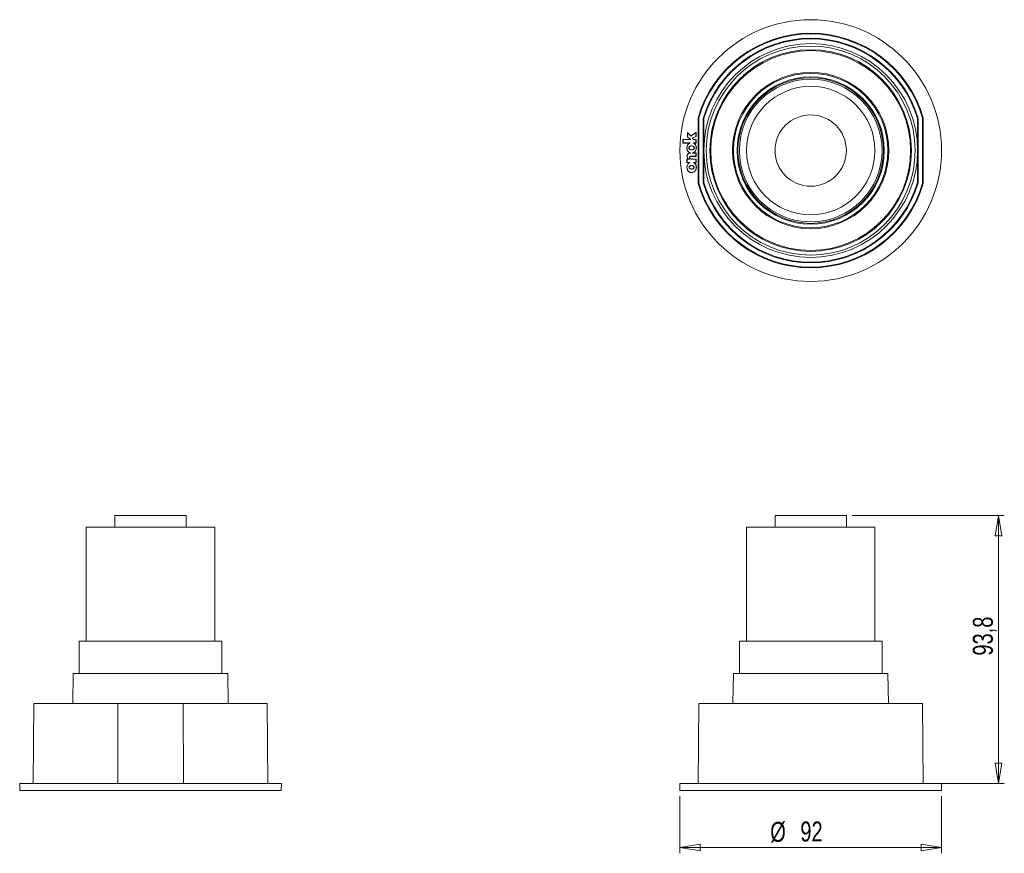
# Model space of a CAD drawing. Header units: millimetres. Extents: x 97 to 270, y 80 to 226.
import ezdxf

# ---------------------------------------------------------------- set-up
doc = ezdxf.new("R2010")
doc.units = ezdxf.units.MM
doc.styles.add('SLDTEXTSTYLE0', font='TXT', dxfattribs={"width": 0.75})
doc.dimstyles.new('SLDDIMSTYLE0', dxfattribs={"dimtxt": 3.5, "dimasz": 3.556, "dimexe": 0, "dimexo": 0.0625, "dimgap": 0.875, "dimtad": 1, "dimdec": 0, "dimlfac": 2, "dimrnd": 1e-09, "dimzin": 12, "dimdsep": 46, "dimtxsty": 'SLDTEXTSTYLE0', "dimblk1": 'CLOSED', "dimblk2": 'CLOSED', "dimsah": 1, "dimcen": 0.09, "dimadec": 0, "dimazin": 3, "dimtfac": 1, "dimtdec": 0, "dimtofl": 0, "dimtmove": 0, "dimatfit": 3, "dimldrblk": 'CLOSED', "dimfxl": 0, "dimfrac": 2, "dimtolj": 1, "dimtzin": 12, "dimarcsym": 0})
doc.dimstyles.new('SLDDIMSTYLE1', dxfattribs={"dimtxt": 3.5, "dimasz": 3.556, "dimexe": 0, "dimexo": 0.0625, "dimgap": 0.875, "dimtad": 1, "dimdec": 1, "dimlfac": 2, "dimrnd": 1e-09, "dimzin": 12, "dimdsep": 46, "dimtxsty": 'SLDTEXTSTYLE0', "dimblk1": 'CLOSED', "dimblk2": 'CLOSED', "dimsah": 1, "dimcen": 0.09, "dimadec": 0, "dimazin": 3, "dimtfac": 1, "dimtdec": 1, "dimtofl": 0, "dimtmove": 0, "dimatfit": 3, "dimldrblk": 'CLOSED', "dimfxl": 0, "dimfrac": 2, "dimtolj": 1, "dimtzin": 12, "dimarcsym": 0})

# ---------------------------------------------------------------- blocks, each defined once
blk = doc.blocks.new('_CLOSED')
at = {"color": 0, "linetype": 'ByBlock', "lineweight": -2}
for p, q in [((-1, 0.166667), (0, 0)), ((-1, 0.166667), (-1, -0.166667)), ((0, 0), (-1, -0.166667)), ((0, 0), (-1, 0))]:
    blk.add_line(p, q, dxfattribs=at)
blk = doc.blocks.new('_D')
at = {"color": 7, "linetype": 'Continuous', "lineweight": 0}
for p, q in [((212.88, 90.24), (212.88, 80.24)), ((258.68, 90.24), (258.68, 80.24)), ((258.68, 81.24), (212.88, 81.24))]:
    blk.add_line(p, q, dxfattribs=at)
at = {"color": 7, "linetype": 'Continuous', "lineweight": 0, "xscale": 3.556, "yscale": 3.556, "rotation": 180.0000000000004}
blk.add_blockref('_CLOSED', (212.88, 81.24), dxfattribs=at)
at = {"color": 7, "linetype": 'Continuous', "lineweight": 0, "xscale": 3.556, "yscale": 3.556}
blk.add_blockref('_CLOSED', (258.68, 81.24), dxfattribs=at)
at = {"color": 7, "linetype": 'Continuous', "lineweight": 0, "char_height": 3.5, "attachment_point": 1, "style": 'SLDTEXTSTYLE0'}
for s, insert in [('%%c', (228.69, 85.75)), ('92', (233.97, 85.81))]:
    blk.add_mtext(s, dxfattribs=dict(at, insert=insert))
blk = doc.blocks.new('_D_1')
at = {"color": 7, "linetype": 'Continuous', "lineweight": 0}
for p, q in [((243.03, 139.39), (269.7, 139.39)), ((268.7, 139.39), (268.7, 92.49)), ((256.51, 92.49), (269.7, 92.49))]:
    blk.add_line(p, q, dxfattribs=at)
at = {"color": 7, "linetype": 'Continuous', "lineweight": 0, "xscale": 3.556, "yscale": 3.556}
for p, rotation in [((268.7, 139.39), 90.0000000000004), ((268.7, 92.49), 270.0000000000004)]:
    blk.add_blockref('_CLOSED', p, dxfattribs=dict(at, rotation=rotation))
at = {"color": 7, "linetype": 'Continuous', "lineweight": 0, "insert": (264.19, 114.87), "char_height": 3.5, "attachment_point": 1, "rotation": 90, "style": 'SLDTEXTSTYLE0'}
blk.add_mtext('93,8', dxfattribs=at)

msp = doc.modelspace()

# ---------------------------------------------------------------- linework, layer by layer
at = {"color": 7, "linetype": 'Continuous', "lineweight": 15}
for p, q in [((216.176, 209.074), (216.054, 209.092)), ((216.054, 209.092), (216.054, 197.585)), ((216.176, 209.074), (216.176, 197.602)), ((216.932, 208.965), (216.932, 197.712)), ((216.932, 208.965), (217.054, 208.947)), ((217.054, 208.947), (217.054, 203.338)), ((254.632, 208.965), (254.51, 208.947)), ((254.51, 203.338), (254.51, 208.947)), ((254.632, 197.712), (254.632, 208.965)), ((255.388, 209.074), (255.51, 209.092)), ((255.388, 197.602), (255.388, 209.074)), ((255.51, 197.585), (255.51, 209.092)), ((214.704, 205.283), (213.391, 205.283)), ((213.391, 205.283), (213.391, 204.658)), ((213.413, 205.261), (213.391, 205.283)), ((214.766, 205.904), (214.17, 206.515)), ((214.17, 206.515), (214.17, 205.751)), ((214.192, 206.461), (214.17, 206.515)), ((214.192, 205.761), (214.17, 205.751)), ((214.17, 205.751), (214.704, 205.283)), ((214.763, 205.876), (214.192, 206.461)), ((214.192, 206.461), (214.192, 205.761)), ((214.192, 205.761), (214.763, 205.261)), ((214.763, 205.261), (214.704, 205.283)), ((215.674, 206.474), (214.763, 205.876)), ((214.763, 205.876), (214.766, 205.904)), ((215.696, 206.515), (214.766, 205.904)), ((214.998, 205.495), (215.674, 205.829)), ((214.998, 205.495), (215.038, 205.49)), ((215.265, 205.261), (214.998, 205.495)), ((215.038, 205.49), (215.696, 205.815)), ((215.274, 205.283), (215.038, 205.49)), ((215.265, 205.261), (215.274, 205.283)), ((215.696, 205.283), (215.274, 205.283)), ((215.674, 206.474), (215.696, 206.515)), ((215.674, 205.829), (215.674, 206.474)), ((215.674, 205.829), (215.696, 205.815)), ((215.674, 205.261), (215.696, 205.283)), ((215.696, 205.815), (215.696, 206.515)), ((215.696, 204.658), (215.696, 205.283)), ((213.413, 204.68), (213.391, 204.658)), ((213.391, 204.658), (214.562, 204.658)), ((213.413, 205.261), (213.413, 204.68)), ((214.763, 205.261), (213.413, 205.261)), ((213.413, 204.68), (214.645, 204.68)), ((214.645, 204.68), (214.562, 204.658)), ((215.241, 204.68), (215.322, 204.658)), ((215.241, 204.68), (215.674, 204.68)), ((215.674, 205.261), (215.265, 205.261)), ((215.322, 204.658), (215.696, 204.658)), ((215.674, 204.68), (215.674, 205.261)), ((215.674, 204.68), (215.696, 204.658)), ((214.37, 201.856), (214.095, 201.856)), ((214.095, 201.856), (214.095, 201.24)), ((214.117, 201.834), (214.095, 201.856)), ((214.117, 201.834), (214.117, 201.262)), ((214.539, 201.834), (214.117, 201.834)), ((214.758, 202.896), (214.658, 202.906)), ((214.861, 202.345), (215.674, 202.345)), ((214.861, 202.322), (215.696, 202.322)), ((214.919, 201.834), (214.92, 201.856)), ((215.674, 201.834), (214.919, 201.834)), ((215.696, 201.856), (214.92, 201.856)), ((215.034, 202.895), (215.156, 202.917)), ((215.674, 202.895), (215.034, 202.895)), ((215.696, 202.917), (215.156, 202.917)), ((215.674, 202.895), (215.696, 202.917)), ((215.674, 202.345), (215.674, 202.895)), ((215.674, 202.345), (215.696, 202.322)), ((215.674, 201.834), (215.696, 201.856)), ((215.674, 201.262), (215.674, 201.834)), ((215.696, 202.322), (215.696, 202.917)), ((215.696, 201.24), (215.696, 201.856)), ((217.054, 203.338), (217.054, 197.729)), ((254.51, 197.729), (254.51, 203.338)), ((214.117, 201.262), (214.095, 201.24)), ((214.095, 201.24), (214.55, 201.24)), ((214.117, 201.262), (214.63, 201.262)), ((214.63, 201.262), (214.55, 201.24)), ((215.26, 201.262), (215.338, 201.24)), ((215.26, 201.262), (215.674, 201.262)), ((215.338, 201.24), (215.696, 201.24)), ((215.674, 201.262), (215.696, 201.24)), ((216.176, 197.602), (216.054, 197.585)), ((216.932, 197.712), (217.054, 197.729)), ((254.632, 197.712), (254.51, 197.729)), ((255.388, 197.602), (255.51, 197.585)), ((113.871, 139.391), (113.871, 137.391)), ((113.871, 139.391), (126.371, 139.391)), ((126.371, 137.391), (126.371, 139.391)), ((229.532, 139.391), (229.532, 137.391)), ((229.532, 139.391), (235.782, 139.391)), ((235.782, 139.391), (242.032, 139.391)), ((242.032, 137.391), (242.032, 139.391)), ((108.871, 137.391), (108.871, 117.391)), ((108.871, 137.391), (131.371, 137.391)), ((131.371, 117.391), (131.371, 137.391)), ((224.532, 137.391), (224.532, 117.391)), ((224.532, 137.391), (235.782, 137.391)), ((235.782, 137.391), (247.032, 137.391)), ((247.032, 117.391), (247.032, 137.391)), ((107.621, 117.391), (107.621, 111.741)), ((107.621, 117.391), (132.621, 117.391)), ((132.621, 111.741), (132.621, 117.391)), ((223.282, 117.391), (223.282, 111.741)), ((223.282, 117.391), (235.782, 117.391)), ((235.782, 117.391), (248.282, 117.391)), ((248.282, 111.741), (248.282, 117.391)), ((106.595, 111.741), (106.503, 106.491)), ((120.293, 111.741), (106.595, 111.741)), ((133.646, 111.741), (120.293, 111.741)), ((133.738, 106.491), (133.646, 111.741)), ((222.257, 111.741), (222.165, 106.491)), ((222.258, 111.741), (222.257, 111.741)), ((249.308, 111.741), (222.258, 111.741)), ((249.399, 106.491), (249.308, 111.741)), ((99.693, 106.491), (99.571, 92.491)), ((99.693, 106.491), (114.385, 106.491)), ((114.385, 106.491), (114.367, 92.491)), ((114.385, 106.491), (125.857, 106.491)), ((125.857, 106.491), (125.874, 92.491)), ((125.857, 106.491), (140.548, 106.491)), ((140.671, 92.491), (140.548, 106.491)), ((216.176, 106.491), (216.054, 92.491)), ((216.176, 106.491), (255.388, 106.491)), ((255.388, 106.491), (255.51, 92.491)), ((97.199, 92.491), (97.221, 91.241)), ((97.199, 92.491), (143.042, 92.491)), ((143.021, 91.241), (143.042, 92.491)), ((212.86, 92.491), (212.882, 91.241)), ((212.86, 92.491), (235.782, 92.491)), ((235.782, 92.491), (258.704, 92.491)), ((258.682, 91.241), (258.704, 92.491)), ((97.221, 91.241), (143.021, 91.241)), ((212.882, 91.241), (235.782, 91.241)), ((235.782, 91.241), (258.682, 91.241))]:
    msp.add_line(p, q, dxfattribs=at)
at = {"color": 7, "linetype": 'Continuous', "lineweight": 15, "flags": 128}
for points in [[(214.539, 201.834), (214.478, 201.842), (214.424, 201.849), (214.37, 201.856)], [(214.861, 202.345), (214.861, 202.338), (214.861, 202.331), (214.861, 202.322)]]:
    msp.add_lwpolyline(points, dxfattribs=at)
at = {"color": 7, "linetype": 'Continuous', "lineweight": 15}
for radius in [22.922, 18.307, 17.661, 17.5, 13.7, 13.526, 12.899, 12.75, 12.5, 11.25, 6.25]:
    msp.add_circle((235.782, 203.338), radius, dxfattribs=at)
for radius, start, end in [(20.55, 16.2584, 163.7416), (20.428, 16.30728, 163.69272), (19.672, 16.6197, 163.3803), (19.55, 16.67192, 163.32808), (18.728, 0, 180), (18.728, 180, 0), (20.55, 196.2584, 343.7416), (20.428, 196.30728, 343.69272), (19.672, 196.6197, 343.3803), (19.55, 196.67192, 343.32808)]:
    msp.add_arc((235.782, 203.338), radius, start, end, dxfattribs=at)
for points, knots in [([(214.562, 204.658), (214.482, 204.601), (214.324, 204.489), (214.16, 204.225), (214.069, 203.908), (214.085, 203.552), (214.221, 203.226), (214.431, 203.003), (214.594, 202.933), (214.658, 202.906)], [0, 0, 0, 0, 0.1343597, 0.2683113, 0.4225698, 0.5882258, 0.753729, 0.9048579, 1, 1, 1, 1]), ([(214.645, 204.68), (214.557, 204.626), (214.38, 204.519), (214.198, 204.256), (214.097, 203.943), (214.099, 203.597), (214.219, 203.271), (214.435, 203.023), (214.638, 202.935), (214.742, 202.901), (214.758, 202.896)], [0, 0, 0, 0, 0.1339703, 0.2691646, 0.4089145, 0.5610636, 0.7146266, 0.8560511, 0.9784429, 1, 1, 1, 1]), ([(215.407, 203.815), (215.404, 203.84), (215.399, 203.896), (215.355, 203.983), (215.265, 204.074), (215.111, 204.15), (214.909, 204.179), (214.711, 204.146), (214.563, 204.068), (214.475, 203.977), (214.431, 203.882), (214.424, 203.787), (214.451, 203.697), (214.511, 203.609), (214.623, 203.522), (214.789, 203.465), (214.993, 203.455), (215.177, 203.503), (215.31, 203.594), (215.379, 203.685), (215.405, 203.761), (215.406, 203.803), (215.407, 203.815)], [0, 0, 0, 0, 0.0290429, 0.06209, 0.1084116, 0.1712616, 0.2528331, 0.3351344, 0.3945282, 0.4390236, 0.475183, 0.5114975, 0.5441907, 0.5787179, 0.630648, 0.7014183, 0.7739375, 0.8592528, 0.9115243, 0.9525072, 0.9870488, 1, 1, 1, 1]), ([(215.385, 203.815), (215.382, 203.841), (215.377, 203.893), (215.332, 203.976), (215.244, 204.061), (215.094, 204.132), (214.897, 204.157), (214.707, 204.121), (214.569, 204.044), (214.49, 203.959), (214.451, 203.871), (214.447, 203.784), (214.473, 203.703), (214.53, 203.621), (214.638, 203.54), (214.798, 203.486), (214.996, 203.478), (215.172, 203.526), (215.297, 203.613), (215.36, 203.697), (215.383, 203.767), (215.384, 203.805), (215.385, 203.815)], [0, 0, 0, 0, 0.0307018, 0.0627515, 0.1094811, 0.1740263, 0.257914, 0.3424322, 0.4001258, 0.4432853, 0.4780393, 0.5129459, 0.5444591, 0.5780921, 0.630346, 0.7025394, 0.7766472, 0.8638176, 0.9149206, 0.9549276, 0.9879851, 1, 1, 1, 1]), ([(215.034, 202.895), (215.13, 202.931), (215.324, 203.003), (215.546, 203.224), (215.693, 203.506), (215.751, 203.836), (215.697, 204.18), (215.528, 204.494), (215.336, 204.618), (215.241, 204.68)], [0, 0, 0, 0, 0.1340509, 0.2699269, 0.4010434, 0.5478361, 0.7026704, 0.8528941, 1, 1, 1, 1]), ([(215.156, 202.917), (215.238, 202.958), (215.404, 203.039), (215.596, 203.261), (215.73, 203.547), (215.773, 203.891), (215.699, 204.24), (215.532, 204.509), (215.38, 204.617), (215.322, 204.658)], [0, 0, 0, 0, 0.1289615, 0.2575308, 0.4054727, 0.5682416, 0.7379742, 0.9002732, 1, 1, 1, 1]), ([(214.658, 202.906), (214.583, 202.893), (214.445, 202.87), (214.275, 202.78), (214.163, 202.658), (214.102, 202.506), (214.095, 202.307), (214.152, 202.11), (214.236, 201.965), (214.304, 201.892), (214.344, 201.864), (214.366, 201.858), (214.37, 201.856)], [0, 0, 0, 0, 0.1545565, 0.285451, 0.3864866, 0.4876533, 0.6140765, 0.7881865, 0.9012925, 0.9545415, 0.9905307, 1, 1, 1, 1]), ([(214.758, 202.896), (214.656, 202.884), (214.496, 202.865), (214.306, 202.774), (214.194, 202.665), (214.128, 202.522), (214.115, 202.335), (214.165, 202.136), (214.25, 201.984), (214.335, 201.888), (214.434, 201.862), (214.501, 201.844), (214.539, 201.834)], [0, 0, 0, 0, 0.18319825, 0.28616915, 0.37275576, 0.45959464, 0.5619785, 0.70515904, 0.82155518, 0.87471117, 0.92925647, 1, 1, 1, 1]), ([(214.919, 201.834), (214.85, 201.842), (214.745, 201.854), (214.624, 201.919), (214.558, 201.985), (214.523, 202.06), (214.516, 202.136), (214.538, 202.203), (214.583, 202.262), (214.663, 202.315), (214.762, 202.342), (214.834, 202.344), (214.861, 202.345)], [0, 0, 0, 0, 0.2073242, 0.3168348, 0.4090678, 0.4859475, 0.563138, 0.6322402, 0.6949939, 0.7840921, 0.9173178, 1, 1, 1, 1]), ([(214.92, 201.856), (214.854, 201.864), (214.754, 201.875), (214.639, 201.936), (214.578, 201.996), (214.545, 202.064), (214.539, 202.132), (214.557, 202.192), (214.598, 202.245), (214.671, 202.293), (214.764, 202.32), (214.833, 202.322), (214.861, 202.322)], [0, 0, 0, 0, 0.2146231, 0.3229629, 0.4150371, 0.4892958, 0.5638902, 0.6302263, 0.6898246, 0.7766923, 0.9100367, 1, 1, 1, 1]), ([(214.55, 201.24), (214.471, 201.182), (214.314, 201.066), (214.154, 200.797), (214.069, 200.476), (214.093, 200.121), (214.235, 199.798), (214.469, 199.568), (214.741, 199.458), (215.007, 199.454), (215.252, 199.535), (215.471, 199.695), (215.648, 199.933), (215.757, 200.243), (215.765, 200.595), (215.654, 200.933), (215.483, 201.143), (215.364, 201.223), (215.338, 201.24)], [0, 0, 0, 0, 0.0613255, 0.1224677, 0.1928692, 0.268105, 0.3427887, 0.4107522, 0.4698417, 0.5230698, 0.5752361, 0.6304304, 0.6915665, 0.7599666, 0.8343156, 0.9098806, 0.9801573, 1, 1, 1, 1]), ([(214.63, 201.262), (214.543, 201.207), (214.368, 201.096), (214.191, 200.829), (214.096, 200.513), (214.106, 200.166), (214.232, 199.843), (214.454, 199.606), (214.717, 199.486), (214.977, 199.472), (215.218, 199.543), (215.434, 199.69), (215.612, 199.914), (215.727, 200.21), (215.748, 200.552), (215.652, 200.888), (215.47, 201.133), (215.318, 201.227), (215.26, 201.262)], [0, 0, 0, 0, 0.0638237, 0.1282047, 0.1952764, 0.2679823, 0.3408333, 0.4075709, 0.4654724, 0.5170731, 0.5671285, 0.6198173, 0.6781457, 0.7436088, 0.8152368, 0.8887269, 0.9576687, 1, 1, 1, 1]), ([(215.365, 200.406), (215.363, 200.432), (215.357, 200.484), (215.313, 200.566), (215.228, 200.649), (215.083, 200.716), (214.897, 200.739), (214.718, 200.704), (214.587, 200.629), (214.512, 200.546), (214.475, 200.459), (214.472, 200.372), (214.499, 200.291), (214.556, 200.211), (214.662, 200.133), (214.818, 200.083), (215.006, 200.079), (215.171, 200.128), (215.287, 200.214), (215.345, 200.298), (215.364, 200.364), (215.365, 200.399), (215.365, 200.406)], [0, 0, 0, 0, 0.0319218, 0.0653867, 0.1128107, 0.1770421, 0.2591076, 0.3417082, 0.399062, 0.4426633, 0.4785513, 0.5145764, 0.5474263, 0.5825896, 0.6357783, 0.7077372, 0.7813774, 0.8664152, 0.9167168, 0.9568271, 0.9910337, 1, 1, 1, 1]), ([(215.343, 200.406), (215.34, 200.432), (215.335, 200.482), (215.29, 200.559), (215.207, 200.636), (215.066, 200.698), (214.884, 200.716), (214.714, 200.678), (214.593, 200.605), (214.527, 200.528), (214.496, 200.448), (214.495, 200.37), (214.521, 200.297), (214.576, 200.223), (214.678, 200.15), (214.828, 200.104), (215.01, 200.102), (215.168, 200.151), (215.274, 200.233), (215.326, 200.31), (215.342, 200.37), (215.343, 200.4), (215.343, 200.406)], [0, 0, 0, 0, 0.0339491, 0.0663482, 0.1143754, 0.1806762, 0.2652646, 0.3503238, 0.4055502, 0.4475927, 0.4819193, 0.5163776, 0.547986, 0.5822686, 0.6360286, 0.7097547, 0.7853299, 0.8723503, 0.9210338, 0.9599035, 0.9927979, 1, 1, 1, 1])]:
    msp.add_open_spline(points, degree=3, knots=knots, dxfattribs=at)

# ---------------------------------------------------------------- dimensions: what is measured, and where the dimension line sits
at = {"color": 7, "linetype": 'Continuous', "lineweight": 0}
dim = msp.add_linear_dim(base=(268.704, 92.491), p1=(242.032, 139.391), p2=(255.51, 92.491), angle=90, dimstyle='SLDDIMSTYLE1', dxfattribs=at)
dim.commit()
dim.dimension.update_dxf_attribs({"geometry": '_D_1', "text_midpoint": (268.704, 119.397), "dimtype": 160})
dim = msp.add_linear_dim(base=(212.882, 81.241), p1=(258.682, 91.241), p2=(212.882, 91.241), text='%%c<>', dimstyle='SLDDIMSTYLE0', dxfattribs=at)
dim.commit()
dim.dimension.update_dxf_attribs({"geometry": '_D', "text_midpoint": (233.914, 81.241), "dimtype": 160})

doc.saveas('drawing.dxf')
